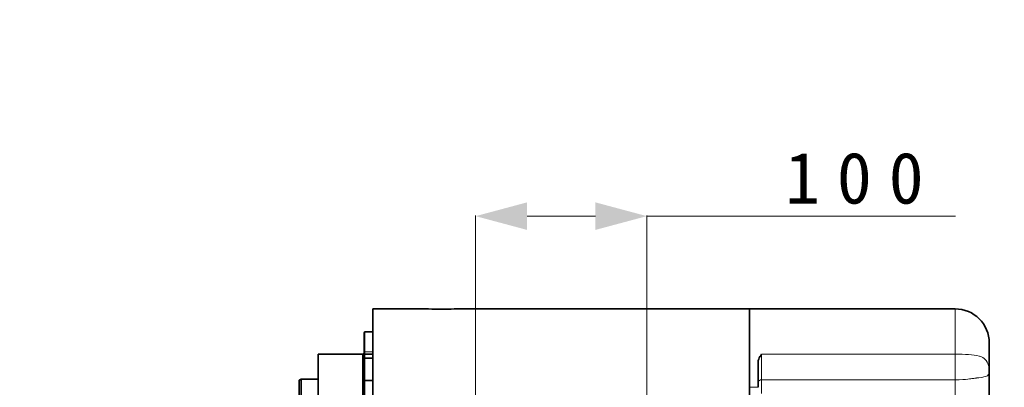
# Model space of a CAD drawing. Header units: millimetres. Extents: x 174 to 8746, y 150 to 6154.
# Tile 32 of 49: x 6107 to 7257, y 2343 to 2772. Entities that reach past the tile are written whole.
import ezdxf

# ---------------------------------------------------------------- set-up
doc = ezdxf.new("R2010")
doc.units = ezdxf.units.MM
doc.header["$MEASUREMENT"] = 0
doc.layers.add('图层0000', color=7, linetype='Continuous', lineweight=25)
doc.layers.add('图层1', color=7, linetype='Continuous', lineweight=35)
doc.dimstyles.new('线性样式 (GB)', dxfattribs={"dimtxt": 2, "dimasz": 2, "dimexe": 1, "dimexo": 0.5, "dimgap": 0.5, "dimtad": 1, "dimdsep": 46, "dimcen": -2.127267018, "dimclrd": 7, "dimclre": 7, "dimclrt": 7, "dimadec": 0, "dimazin": 0, "dimtfac": 0.7, "dimtmove": 0, "dimatfit": 1, "dimfxl": 1, "dimfrac": 2, "dimtolj": 1, "dimtzin": 0, "dimlwd": 18, "dimlwe": 18, "dimarcsym": 0})

# ---------------------------------------------------------------- blocks, each defined once
blk = doc.blocks.new('DimBlk2739')
at = {"layer": '图层0000', "color": 7, "linetype": 'Continuous', "lineweight": 18}
for p, q in [((6639.326499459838, 2047.181688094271), (6639.326499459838, 2543.352943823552)), ((6779.326499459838, 2542.457824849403), (6699.326499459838, 2542.457824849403)), ((6839.326499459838, 2047.18168809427), (6839.326499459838, 2543.352943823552)), ((6839.326499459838, 2542.457824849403), (7200.063110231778, 2542.457824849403))]:
    blk.add_line(p, q, dxfattribs=at)
at = {"layer": '图层0000', "color": 7, "linetype": 'Continuous', "lineweight": -3}
for points in [[(6699.326499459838, 2558.534776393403), (6639.326499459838, 2542.457824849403), (6699.326499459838, 2526.380873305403)], [(6779.326499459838, 2526.380873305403), (6839.326499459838, 2542.457824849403), (6779.326499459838, 2558.534776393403)]]:
    blk.add_solid(points, dxfattribs=at)
at = {"layer": '图层0000', "color": 7, "linetype": 'Continuous', "lineweight": 18, "insert": (7091.585965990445, 2556.114542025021), "char_height": 60, "attachment_point": 8, "line_spacing_factor": 1.2}
blk.add_mtext('\\T1.484375;\\W1;\\FSimSun|b0|i0;100', dxfattribs=at)

msp = doc.modelspace()

# ---------------------------------------------------------------- hatches: boundary and pattern name
at = {"layer": '图层0000', "linetype": 'Continuous', "lineweight": -3}
h = msp.add_hatch(dxfattribs=at)
h.set_pattern_fill('ANSI31', color=256, scale=95.25, style=0, pattern_type=2)
h.set_pattern_definition([(45, (0, 0), (-67.35192090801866, 67.35192090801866), [])])
edge = h.paths.add_edge_path(flags=16)
edge.add_spline(control_points=[(5579.118830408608, 3560.166613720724), (5117.547128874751, 2170.568488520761), (6914.763736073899, 3352.865927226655), (7823.400492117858, 2806.12860331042)], knot_values=[0, 0, 0, 0, 1, 1, 1, 1], degree=3, periodic=0)
edge.add_arc((6302.250042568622, 3977.666613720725), 1919.999999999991, 322.3977665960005, 397.6022334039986)
edge.add_spline(control_points=[(7823.400492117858, 5149.204624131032), (6914.763736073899, 4602.467300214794), (5117.547128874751, 5784.76473892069), (5579.118830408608, 4395.166613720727)], knot_values=[0, 0, 0, 0, 1, 1, 1, 1], degree=3, periodic=0)
edge.add_arc((6302.250042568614, 3977.666613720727), 835.0000000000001, 210.0000000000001, 509.9999999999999)

# ---------------------------------------------------------------- linework, layer by layer
at = {"layer": '图层0000', "color": 251, "linetype": 'Continuous', "lineweight": 18}
for p, q in [((7199.326499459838, 2381.218047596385), (7199.326499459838, 2434.181606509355)), ((6509.926499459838, 2407.223455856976), (6509.926499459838, 2383.78681880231)), ((6509.926499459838, 2383.786818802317), (6519.326499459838, 2383.786818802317)), ((6509.926499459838, 2381.223455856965), (6509.926499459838, 2383.78681880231)), ((6973.326499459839, 2381.218047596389), (7199.326499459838, 2381.218047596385)), ((6973.326499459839, 2378.019974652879), (6973.326499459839, 2381.218047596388)), ((7199.326499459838, 2351.147271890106), (7199.326499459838, 2381.218047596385)), ((6509.926499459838, 2376.464428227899), (6509.926499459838, 2350.856087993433)), ((6973.326499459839, 2351.14726876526), (6973.326499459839, 2378.019974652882)), ((6509.926499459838, 2350.856087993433), (6519.326499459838, 2350.856087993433)), ((6509.926499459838, 2350.464428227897), (6509.926499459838, 2350.856087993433)), ((7199.326499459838, 2351.147271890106), (6973.326499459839, 2351.14726876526)), ((6973.326499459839, 2351.14726876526), (6973.326499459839, 2335.475359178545)), ((7199.326499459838, 2310.838209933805), (7199.326499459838, 2351.147271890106)), ((6969.326499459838, 2342.521364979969), (6959.326499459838, 2342.521364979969))]:
    msp.add_line(p, q, dxfattribs=at)
for centre, radius, start, end in [((6509.855402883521, 2384.5176321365), 0.7342634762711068, 186.9272480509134, 275.5564877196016), ((6973.298586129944, 2384.044260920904), 6.024350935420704, 251.9343879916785, 270.2654761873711), ((6509.914629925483, 2351.644224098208), 0.7882254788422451, 180.8896285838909, 270.8628240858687), ((6972.848356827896, 2347.595797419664), 3.583513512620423, 82.33224577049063, 169.3562185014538)]:
    msp.add_arc(centre, radius, start, end, dxfattribs=at)
at = {"layer": '图层0000', "color": 7}
msp.add_open_spline([(5579.118830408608, 3560.166613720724), (5117.547128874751, 2170.568488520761), (6914.763736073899, 3352.865927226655), (7823.400492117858, 2806.12860331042)], degree=3, dxfattribs=at)
at = {"layer": '图层0000', "color": 251, "linetype": 'Continuous', "lineweight": 18}
for points, knots in [([(7239.326499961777, 2361.121307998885), (7239.312661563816, 2363.658462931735), (7238.109246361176, 2372.528628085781), (7232.655526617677, 2377.702723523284), (7221.453477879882, 2380.479733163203), (7210.568490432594, 2381.204588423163), (7199.326499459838, 2381.218047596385)], [0, 0, 0, 0, 0.12688801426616, 0.4706965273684, 0.50178803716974, 1, 1, 1, 1]), ([(7239.326499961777, 2361.121307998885), (7239.326558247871, 2361.080584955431), (7239.320311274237, 2360.707237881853), (7239.292542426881, 2360.166889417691), (7238.948116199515, 2357.706003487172), (7237.627375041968, 2356.213464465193), (7236.033974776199, 2355.459803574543), (7236.03106308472, 2355.458428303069), (7234.84931233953, 2354.900660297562), (7232.580761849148, 2354.303616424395), (7227.184683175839, 2353.714662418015), (7227.176952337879, 2353.713818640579), (7226.616638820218, 2353.652664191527), (7225.74000366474, 2353.561814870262), (7222.956364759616, 2353.230845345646), (7221.920763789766, 2353.086865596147), (7221.153484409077, 2352.972629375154), (7221.15286680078, 2352.972537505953), (7220.410882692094, 2352.86199334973), (7219.789565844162, 2352.767377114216), (7219.233785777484, 2352.686009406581), (7218.688886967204, 2352.60598984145), (7217.851043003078, 2352.490706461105), (7217.84195217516, 2352.489456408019), (7216.890022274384, 2352.358602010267), (7215.750648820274, 2352.209648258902), (7214.399252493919, 2352.053884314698), (7214.391949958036, 2352.053043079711), (7211.259773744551, 2351.692331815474), (7206.296275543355, 2351.145744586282), (7199.326499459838, 2351.147271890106)], [0, 0, 0, 0, 0.015624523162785, 0.015624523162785, 0.062498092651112, 0.2497482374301, 0.2497482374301, 0.24999237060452, 0.24999237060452, 0.49974060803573, 0.49974060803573, 0.49998474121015, 0.49998474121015, 0.56052976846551, 0.56248283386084, 0.62473679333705, 0.62473679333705, 0.62498092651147, 0.62498092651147, 0.65622997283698, 0.65622997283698, 0.68723488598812, 0.68723488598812, 0.68747901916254, 0.68747901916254, 0.74973297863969, 0.74973297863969, 0.74997711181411, 0.74997711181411, 0.99996948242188, 0.99996948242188, 0.99996948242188, 0.99996948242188])]:
    msp.add_open_spline(points, degree=3, knots=knots, dxfattribs=at)
at = {"layer": '图层1', "color": 7, "linetype": 'Continuous', "lineweight": 35}
for p, q in [((6519.326499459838, 2434.181688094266), (6519.326499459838, 2192.181688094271)), ((6584.333394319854, 2434.18168809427), (6519.326499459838, 2434.18168809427)), ((6959.326499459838, 2434.18168809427), (6614.320319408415, 2434.18168809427)), ((6959.326499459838, 2249.285938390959), (6959.326499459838, 2434.181688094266)), ((6959.326499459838, 2434.181688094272), (6959.326499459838, 2342.52136497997)), ((7199.326499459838, 2434.18168809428), (6959.326499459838, 2434.18168809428)), ((6509.126499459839, 2406.423455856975), (6509.126499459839, 2384.42907339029)), ((6519.326499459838, 2407.223455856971), (6509.926499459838, 2407.223455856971)), ((7239.326499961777, 2361.121307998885), (7239.326499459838, 2394.18142502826)), ((6455.32649945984, 2381.18168809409), (6455.326499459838, 2297.184462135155)), ((6455.326499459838, 2381.181688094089), (6507.594448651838, 2381.181688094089)), ((6509.12649945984, 2382.066218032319), (6507.594448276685, 2381.181687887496)), ((6507.594448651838, 2297.18446214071), (6507.594448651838, 2381.181688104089)), ((6509.126499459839, 2382.023455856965), (6509.126499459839, 2384.42907339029)), ((6509.326499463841, 2376.193578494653), (6509.326499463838, 2381.494305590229)), ((6519.326499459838, 2381.223455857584), (6509.926499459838, 2381.223455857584)), ((6509.126499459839, 2375.664428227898), (6509.126499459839, 2351.631985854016)), ((6519.326499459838, 2376.464428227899), (6509.926499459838, 2376.464428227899)), ((6969.326499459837, 2342.521364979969), (6969.326499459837, 2372.263902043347)), ((7239.326499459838, 2261.539697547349), (7239.326499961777, 2361.121307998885)), ((6435.326499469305, 2352.181687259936), (6433.326499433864, 2351.026986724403)), ((6433.326499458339, 2351.026987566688), (6433.326499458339, 2060.106648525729)), ((6435.32649946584, 2059.146550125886), (6435.326499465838, 2352.181688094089)), ((6435.326499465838, 2352.181688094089), (6455.326499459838, 2352.181688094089)), ((6509.126499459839, 2351.264428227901), (6509.126499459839, 2351.631985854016)), ((6509.326499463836, 2319.358306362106), (6509.326499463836, 2350.735277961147)), ((6519.326499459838, 2350.464428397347), (6509.926499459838, 2350.464428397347)), ((6959.326499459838, 2342.521364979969), (6959.326499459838, 2249.285938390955))]:
    msp.add_line(p, q, dxfattribs=at)
for centre, radius, start, end in [((6599.338934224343, 2676.11720771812), 242.4008433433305, 266.4492699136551, 269.9970608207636), ((6599.314138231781, 2676.114838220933), 242.3984738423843, 270.0029218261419, 273.5507474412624), ((7199.326501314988, 2394.181557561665), 39.99999814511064, 0.0007483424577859, 90.00000265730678), ((6509.926499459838, 2406.423455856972), 0.7999999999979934, 90, 179.9988019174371), ((6509.926499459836, 2382.02345585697), 0.8000000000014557, 180.0001786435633, 270.0000000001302), ((7018.609411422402, 2349.552368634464), 55.25628778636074, 145.0354681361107, 148.6297929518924), ((6509.926499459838, 2375.664428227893), 0.800000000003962, 90, 179.9986174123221), ((6981.603789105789, 2371.388697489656), 12.30844523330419, 145.7446657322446, 175.9224841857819), ((6509.926499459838, 2351.264428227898), 0.8000000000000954, 180.0001440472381, 270)]:
    msp.add_arc(centre, radius, start, end, dxfattribs=at)

# ---------------------------------------------------------------- dimensions: what is measured, and where the dimension line sits
at = {"layer": '图层0000', "color": 7, "linetype": 'Continuous', "lineweight": -3}
dim = msp.add_linear_dim(base=(6639.326499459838, 2542.457824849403), p1=(6839.326499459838, 2032.18168809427), p2=(6639.326499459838, 2032.181688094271), angle=180, text='\\T1.25;\\W1;\\FSimSun;<>', dimstyle='线性样式 (GB)', override={"dimscale": 1, "dimtxt": 60, "dimasz": 60, "dimexe": 0.8951189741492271, "dimexo": 15, "dimgap": 15, "dimtad": 1, "dimtih": 0, "dimtoh": 0, "dimdec": 2, "dimlfac": 0.5, "dimrnd": 0, "dimzin": 8, "dimdsep": 46, "dimlunit": 2, "dimpost": '<>', "dimtxsty": 'Standard', "dimsah": 0, "dimtsz": 0, "dimcen": -63.8180136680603, "dimdle": 0, "dimse1": 0, "dimse2": 0, "dimsd1": 0, "dimsd2": 0, "dimclrd": 7, "dimclre": 7, "dimclrt": 7, "dimaunit": 0, "dimadec": 0, "dimazin": 2, "dimtol": 0, "dimlim": 0, "dimtp": 0, "dimtm": 0, "dimtfac": 0.699999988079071, "dimtdec": 2, "dimtix": 0, "dimtofl": 1, "dimtmove": 0, "dimatfit": 1, "dimtfillclr": 0, "dimfrac": 2, "dimtzin": 0, "dimlwd": 18, "dimlwe": 18}, dxfattribs=at)
dim.commit()
dim.dimension.update_dxf_attribs({"geometry": 'DimBlk2739', "text_midpoint": (7091.585965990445, 2542.457824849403), "dimtype": 160})

doc.saveas('drawing.dxf')
